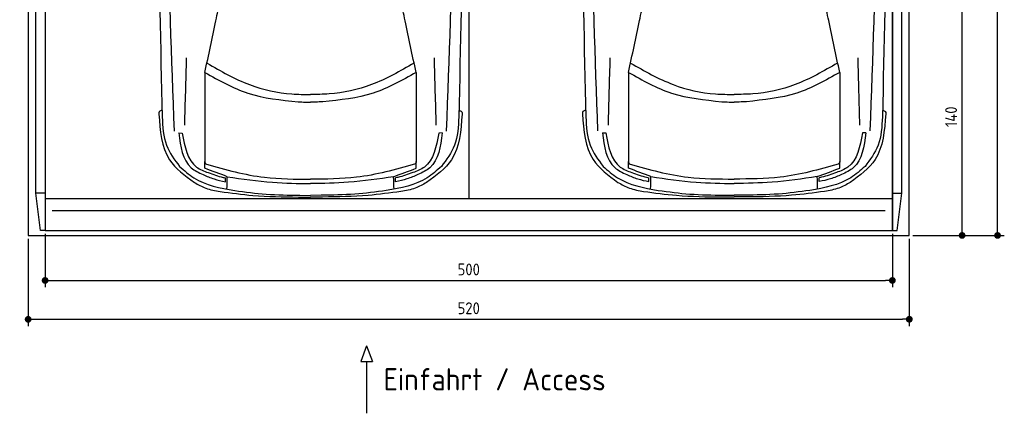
# Model space of a CAD drawing. Header units: millimetres. Extents: x -20 to 5811, y -1049 to 5673.
# Tile 1 of 4: x 0 to 5811, y -1049 to 1273. Entities that reach past the tile are written whole.
import ezdxf

# ---------------------------------------------------------------- set-up
doc = ezdxf.new("R2010")
doc.units = ezdxf.units.MM
for name, color, linetype in [('4', 3, 'Continuous'), ('5', 3, 'Continuous'), ('car', 10, 'Continuous')]:
    doc.layers.add(name, color=color, linetype=linetype)
doc.styles.get("Standard").update_dxf_attribs({"font": 'ISOCP.SHX'})
doc.dimstyles.new('GEN-ISO', dxfattribs={"dimscale": 20, "dimtxt": 3.5, "dimasz": 2, "dimexe": 2, "dimexo": 1, "dimgap": 1.5, "dimtad": 1, "dimdec": 1, "dimdsep": 46, "dimtxsty": 'STANDARD', "dimblk": 'PUNKT', "dimcen": 2, "dimclrd": 256, "dimclre": 256, "dimclrt": 2, "dimadec": 0, "dimazin": 0, "dimtp": 0.1, "dimtm": 0.1, "dimtfac": 0.71, "dimtdec": 1, "dimtmove": 2, "dimatfit": 3, "dimldrblk": 'PUNKT', "dimfxl": 1, "dimtolj": 1, "dimarcsym": 0})

# ---------------------------------------------------------------- blocks, each defined once
blk = doc.blocks.new('PUNKT')
at = {"layer": '4', "color": 0, "linetype": 'ByBlock'}
blk.add_line((-0.5, 0), (-1, 0), dxfattribs=at)
at = {"layer": '4', "color": 0, "linetype": 'ByBlock', "const_width": 0.5}
blk.add_lwpolyline([(-0.25, 0, 1), (0.25, 0, 1)], format="xyb", close=True, dxfattribs=at)
blk = doc.blocks.new('*D5')
at = {"layer": '5', "lineweight": -2}
for p, q in [((5320, 5300), (5810.6, 5300)), ((5770.6, 40), (5770.6, 5260)), ((5270, 0), (5810.6, 0))]:
    blk.add_line(p, q, dxfattribs=at)
at = {"layer": 'DEFPOINTS', "color": 0}
for p in [(5300, 5300), (5770.6, 5300), (5250, 0)]:
    blk.add_point(p, dxfattribs=at)
at = {"layer": '5', "lineweight": -2, "xscale": 40, "yscale": 40, "zscale": 40}
for p, rotation in [((5770.6, 5300), 90), ((5770.6, 0), 270)]:
    blk.add_blockref('PUNKT', p, dxfattribs=dict(at, rotation=rotation))
at = {"layer": '5', "color": 2, "insert": (5705.6, 2650), "char_height": 70, "attachment_point": 5, "rotation": 90}
blk.add_mtext('\\A1;530', dxfattribs=at)
blk = doc.blocks.new('*D6')
at = {"layer": '5', "lineweight": -2}
for p, q in [((5320, 1400), (5601.5, 1400)), ((5561.5, 40), (5561.5, 1360)), ((5270, 0), (5601.5, 0))]:
    blk.add_line(p, q, dxfattribs=at)
at = {"layer": 'DEFPOINTS', "color": 0}
for p in [(5300, 1400), (5561.5, 1400), (5250, 0)]:
    blk.add_point(p, dxfattribs=at)
at = {"layer": '5', "lineweight": -2, "xscale": 40, "yscale": 40, "zscale": 40}
for p, rotation in [((5561.5, 1400), 90), ((5561.5, 0), 270)]:
    blk.add_blockref('PUNKT', p, dxfattribs=dict(at, rotation=rotation))
at = {"layer": '5', "color": 2, "insert": (5496.5, 700), "char_height": 70, "attachment_point": 5, "rotation": 90}
blk.add_mtext('\\A1;140', dxfattribs=at)
blk = doc.blocks.new('*D7')
at = {"layer": '5', "lineweight": -2}
for p, q in [((150, 10), (150, -305.5)), ((5150, 10), (5150, -305.5)), ((190, -265.5), (5110, -265.5))]:
    blk.add_line(p, q, dxfattribs=at)
at = {"layer": 'DEFPOINTS', "color": 0}
for p in [(150, 30), (5150, 30), (5150, -265.5)]:
    blk.add_point(p, dxfattribs=at)
at = {"layer": '5', "lineweight": -2, "xscale": 40, "yscale": 40, "zscale": 40, "rotation": 180}
blk.add_blockref('PUNKT', (150, -265.5), dxfattribs=at)
at = {"layer": '5', "lineweight": -2, "xscale": 40, "yscale": 40, "zscale": 40}
blk.add_blockref('PUNKT', (5150, -265.5), dxfattribs=at)
at = {"layer": '5', "color": 2, "insert": (2650, -200.5), "char_height": 70, "attachment_point": 5}
blk.add_mtext('500', dxfattribs=at)
blk = doc.blocks.new('*D8')
at = {"layer": '5', "lineweight": -2}
for p, q in [((50, -20), (50, -534.7)), ((5250, -20), (5250, -534.7)), ((90, -494.7), (5210, -494.7))]:
    blk.add_line(p, q, dxfattribs=at)
at = {"layer": 'DEFPOINTS', "color": 0}
for p in [(50, 0), (5250, 0), (5250, -494.7)]:
    blk.add_point(p, dxfattribs=at)
at = {"layer": '5', "lineweight": -2, "xscale": 40, "yscale": 40, "zscale": 40, "rotation": 180}
blk.add_blockref('PUNKT', (50, -494.7), dxfattribs=at)
at = {"layer": '5', "lineweight": -2, "xscale": 40, "yscale": 40, "zscale": 40}
blk.add_blockref('PUNKT', (5250, -494.7), dxfattribs=at)
at = {"layer": '5', "color": 2, "insert": (2650, -429.7), "char_height": 70, "attachment_point": 5}
blk.add_mtext('520', dxfattribs=at)

msp = doc.modelspace()

# ---------------------------------------------------------------- linework, layer by layer
for p, q in [((2650, 5160), (2650, 218)), ((150, 250), (95, 250)), ((122.5, 30), (95, 250)), ((5150, 250), (5205, 250)), ((5177.5, 30), (5205, 250)), ((150, 218), (5150, 218)), ((2046.83, -651.91), (2012.33, -744.61)), ((2046.83, -651.91), (2081.34, -744.61)), ((2012.33, -744.61), (2081.34, -744.61)), ((2046.83, -744.61), (2046.83, -1049.24))]:
    msp.add_line(p, q)
msp.add_lwpolyline([(50, 5300), (50, 5200), (0, 5200), (0, 1400), (50, 1400), (50, 0), (5250, 0), (5250, 1400), (5300, 1400), (5300, 5200), (5250, 5200), (5250, 5300)], close=True)
for points in [[(95, 5210), (150, 5210), (150, 30), (122.5, 30)], [(95, 250), (95, 5210)], [(150, 30), (5150, 30), (5150, 5210)], [(150, 5210), (150, 30)], [(5205, 5210), (5150, 5210), (5150, 30), (5177.5, 30)], [(5205, 250), (5205, 5210)], [(192.02, 146.19), (1500, 146.19), (2650, 146.19), (4000, 146.19), (5107.98, 146.19)]]:
    msp.add_lwpolyline(points)
at = {"layer": 'car'}
for p, q in [((1092.91, 961.48), (1092.05, 438.09)), ((2339.4, 961.46), (2340.25, 438.07)), ((3592.88, 962), (3592.02, 438.61)), ((4839.37, 961.98), (4840.22, 438.6)), ((938.49, 604.73), (959, 604.2)), ((2493.82, 604.71), (2473.31, 604.18)), ((3438.46, 605.25), (3458.97, 604.72)), ((4993.79, 605.23), (4973.28, 604.7)), ((1213.57, 317.12), (1213.57, 339.57)), ((2218.73, 317.1), (2218.73, 339.56)), ((3713.54, 317.64), (3713.54, 340.1)), ((4718.7, 317.63), (4718.7, 340.08)), ((1654.04, 236.9), (1716.15, 236.45)), ((1778.26, 236.9), (1716.15, 236.45)), ((4154.01, 237.42), (4216.12, 236.98)), ((4278.23, 237.42), (4216.12, 236.98)), ((1644.42, 226.32), (1716.15, 226.32)), ((1787.87, 226.32), (1716.15, 226.32)), ((4144.39, 226.84), (4216.12, 226.84)), ((4287.84, 226.84), (4216.12, 226.84))]:
    msp.add_line(p, q, dxfattribs=at)
for points, knots in [([(838.29, 3385.39), (827.37, 2906.31), (810.3, 2010.75), (831.33, 1115.24), (841.11, 698.78)], [283.9698587, 283.9698587, 283.9698587, 283.9698587, 1721.3370464, 2970.9050259, 2970.9050259, 2970.9050259, 2970.9050259]), ([(912.65, 615.76), (896.78, 1046.76), (862.66, 1973.35), (877.14, 2900.3), (888.93, 3396.12)], [0, 0, 0, 0, 1293.6136458, 2781.0913078, 2781.0913078, 2781.0913078, 2781.0913078]), ([(2519.66, 615.73), (2535.54, 1046.73), (2569.68, 1973.33), (2555.23, 2900.28), (2543.45, 3396.09)], [0, 0, 0, 0, 1293.6136458, 2781.0913078, 2781.0913078, 2781.0913078, 2781.0913078]), ([(2594.09, 3385.36), (2605, 2906.28), (2622.04, 2010.73), (2600.99, 1115.22), (2591.2, 698.76)], [283.9698587, 283.9698587, 283.9698587, 283.9698587, 1721.3370464, 2970.9050259, 2970.9050259, 2970.9050259, 2970.9050259]), ([(3338.26, 3385.91), (3327.34, 2906.83), (3310.27, 2011.28), (3331.3, 1115.76), (3341.08, 699.3)], [283.9698587, 283.9698587, 283.9698587, 283.9698587, 1721.3370464, 2970.9050259, 2970.9050259, 2970.9050259, 2970.9050259]), ([(3412.62, 616.28), (3396.75, 1047.28), (3362.63, 1973.87), (3377.11, 2900.83), (3388.9, 3396.64)], [0, 0, 0, 0, 1293.6136458, 2781.0913078, 2781.0913078, 2781.0913078, 2781.0913078]), ([(5019.63, 616.26), (5035.51, 1047.26), (5069.65, 1973.85), (5055.2, 2900.8), (5043.42, 3396.62)], [0, 0, 0, 0, 1293.6136458, 2781.0913078, 2781.0913078, 2781.0913078, 2781.0913078]), ([(5094.06, 3385.88), (5104.97, 2906.81), (5122.01, 2011.25), (5100.96, 1115.74), (5091.17, 699.28)], [283.9698587, 283.9698587, 283.9698587, 283.9698587, 1721.3370464, 2970.9050259, 2970.9050259, 2970.9050259, 2970.9050259]), ([(1092.91, 961.48), (1114.87, 1063.1), (1145.55, 1205.13), (1174.82, 1347.46), (1183.15, 1387.95)], [0, 0, 0, 0, 311.9023012, 435.9160376, 435.9160376, 435.9160376, 435.9160376]), ([(2339.4, 961.46), (2317.45, 1063.08), (2286.77, 1205.11), (2257.51, 1347.44), (2249.18, 1387.93)], [0, 0, 0, 0, 311.9023012, 435.9160376, 435.9160376, 435.9160376, 435.9160376]), ([(3592.88, 962), (3614.84, 1063.62), (3645.52, 1205.65), (3674.79, 1347.98), (3683.12, 1388.47)], [0, 0, 0, 0, 311.9023012, 435.9160376, 435.9160376, 435.9160376, 435.9160376]), ([(4839.37, 961.98), (4817.42, 1063.61), (4786.74, 1205.64), (4757.48, 1347.97), (4749.15, 1388.46)], [0, 0, 0, 0, 311.9023012, 435.9160376, 435.9160376, 435.9160376, 435.9160376]), ([(1105.56, 1016.32), (1187.24, 969.57), (1343.01, 880.42), (1557.46, 832.31), (1679.34, 831.74), (1716.16, 831.57)], [0, 0, 0, 0, 281.2556803, 536.382347, 646.808065, 646.808065, 646.808065, 646.808065]), ([(2326.75, 1016.3), (2245.07, 969.56), (2089.31, 880.41), (1874.85, 832.3), (1752.97, 831.74), (1716.16, 831.57)], [0, 0, 0, 0, 281.2556803, 536.382347, 646.808065, 646.808065, 646.808065, 646.808065]), ([(3605.53, 1016.84), (3687.21, 970.1), (3842.98, 880.95), (4057.44, 832.83), (4179.31, 832.26), (4216.13, 832.09)], [0, 0, 0, 0, 281.2556803, 536.382347, 646.808065, 646.808065, 646.808065, 646.808065]), ([(4826.72, 1016.83), (4745.04, 970.08), (4589.28, 880.93), (4374.82, 832.82), (4252.94, 832.26), (4216.13, 832.09)], [0, 0, 0, 0, 281.2556803, 536.382347, 646.808065, 646.808065, 646.808065, 646.808065]), ([(1092.91, 961.48), (1175.59, 914.82), (1346.62, 818.31), (1542.21, 798.72), (1643.24, 788.6)], [0, 0, 0, 0, 281.575554, 582.4593078, 582.4593078, 582.4593078, 582.4593078]), ([(2339.4, 961.46), (2256.72, 914.8), (2085.69, 818.3), (1890.1, 798.72), (1789.07, 788.6)], [0, 0, 0, 0, 281.575554, 582.4593078, 582.4593078, 582.4593078, 582.4593078]), ([(3592.88, 962), (3675.56, 915.34), (3846.59, 818.83), (4042.18, 799.24), (4143.21, 789.12)], [0, 0, 0, 0, 281.575554, 582.4593078, 582.4593078, 582.4593078, 582.4593078]), ([(4839.37, 961.98), (4756.69, 915.33), (4585.66, 818.82), (4390.07, 799.24), (4289.04, 789.12)], [0, 0, 0, 0, 281.575554, 582.4593078, 582.4593078, 582.4593078, 582.4593078]), ([(1643.24, 788.6), (1657.47, 787.68), (1681.75, 786.1), (1706.08, 786.01), (1716.16, 785.98)], [0, 0, 0, 0, 42.7526719, 72.9754445, 72.9754445, 72.9754445, 72.9754445]), ([(1789.07, 788.6), (1774.84, 787.67), (1750.56, 786.1), (1726.23, 786.01), (1716.16, 785.98)], [0, 0, 0, 0, 42.7526719, 72.9754445, 72.9754445, 72.9754445, 72.9754445]), ([(4143.21, 789.12), (4157.44, 788.2), (4181.72, 786.62), (4206.05, 786.54), (4216.13, 786.5)], [0, 0, 0, 0, 42.7526719, 72.9754445, 72.9754445, 72.9754445, 72.9754445]), ([(4289.04, 789.12), (4274.81, 788.2), (4250.53, 786.62), (4226.2, 786.54), (4216.13, 786.5)], [0, 0, 0, 0, 42.7526719, 72.9754445, 72.9754445, 72.9754445, 72.9754445]), ([(840.18, 737.17), (833.6, 735.76), (821.7, 733.2), (821.36, 721.36), (821.21, 716.07)], [0, 0, 0, 0, 17.6855738, 31.9747259, 31.9747259, 31.9747259, 31.9747259]), ([(821.21, 716.07), (828.7, 618.34), (841.55, 450.54), (974.94, 353.29), (1030.64, 312.68)], [0, 0, 0, 0, 276.6193928, 474.9249952, 474.9249952, 474.9249952, 474.9249952]), ([(841.11, 698.78), (844.02, 640.98), (849.46, 533.21), (913.67, 447.02), (943.45, 407.06)], [0, 0, 0, 0, 169.1446437, 315.395211, 315.395211, 315.395211, 315.395211]), ([(2611.1, 716.05), (2603.61, 618.31), (2590.75, 450.51), (2457.36, 353.27), (2401.66, 312.66)], [0, 0, 0, 0, 276.6193928, 474.9249952, 474.9249952, 474.9249952, 474.9249952]), ([(2591.2, 698.76), (2588.28, 640.96), (2582.84, 533.18), (2518.63, 447), (2488.85, 407.04)], [0, 0, 0, 0, 169.1446437, 315.395211, 315.395211, 315.395211, 315.395211]), ([(2592.13, 737.15), (2598.71, 735.73), (2610.61, 733.18), (2610.95, 721.34), (2611.1, 716.05)], [0, 0, 0, 0, 17.6855738, 31.9747259, 31.9747259, 31.9747259, 31.9747259]), ([(3340.15, 737.69), (3333.57, 736.28), (3321.67, 733.73), (3321.33, 721.88), (3321.18, 716.59)], [0, 0, 0, 0, 17.6855738, 31.9747259, 31.9747259, 31.9747259, 31.9747259]), ([(3321.18, 716.59), (3328.67, 618.86), (3341.52, 451.06), (3474.91, 353.81), (3530.61, 313.21)], [0, 0, 0, 0, 276.6193928, 474.9249952, 474.9249952, 474.9249952, 474.9249952]), ([(3341.08, 699.3), (3343.99, 641.51), (3349.43, 533.73), (3413.64, 447.55), (3443.42, 407.58)], [0, 0, 0, 0, 169.1446437, 315.395211, 315.395211, 315.395211, 315.395211]), ([(5111.07, 716.57), (5103.58, 618.83), (5090.72, 451.04), (4957.33, 353.79), (4901.63, 313.19)], [0, 0, 0, 0, 276.6193928, 474.9249952, 474.9249952, 474.9249952, 474.9249952]), ([(5091.17, 699.28), (5088.25, 641.48), (5082.81, 533.71), (5018.6, 447.52), (4988.82, 407.56)], [0, 0, 0, 0, 169.1446437, 315.395211, 315.395211, 315.395211, 315.395211]), ([(5092.1, 737.67), (5098.68, 736.25), (5110.58, 733.7), (5110.92, 721.86), (5111.07, 716.57)], [0, 0, 0, 0, 17.6855738, 31.9747259, 31.9747259, 31.9747259, 31.9747259]), ([(938.49, 604.73), (949.04, 524.7), (963.54, 414.8), (1056.95, 370.56), (1082.34, 358.54)], [0, 0, 0, 0, 218.0440249, 299.4054584, 299.4054584, 299.4054584, 299.4054584]), ([(959, 604.2), (973.62, 523.96), (993.29, 415.99), (1088.08, 379.8), (1112.42, 370.51)], [0, 0, 0, 0, 218.4397328, 293.9209562, 293.9209562, 293.9209562, 293.9209562]), ([(2473.31, 604.18), (2458.68, 523.94), (2439.01, 415.97), (2344.22, 379.79), (2319.88, 370.49)], [0, 0, 0, 0, 218.4397328, 293.9209562, 293.9209562, 293.9209562, 293.9209562]), ([(2493.82, 604.71), (2483.26, 524.68), (2468.76, 414.78), (2375.35, 370.55), (2349.96, 358.53)], [0, 0, 0, 0, 218.0440249, 299.4054584, 299.4054584, 299.4054584, 299.4054584]), ([(3438.46, 605.25), (3449.01, 525.22), (3463.51, 415.33), (3556.92, 371.09), (3582.31, 359.07)], [0, 0, 0, 0, 218.0440249, 299.4054584, 299.4054584, 299.4054584, 299.4054584]), ([(3458.97, 604.72), (3473.59, 524.48), (3493.26, 416.51), (3588.05, 380.33), (3612.39, 371.03)], [0, 0, 0, 0, 218.4397328, 293.9209562, 293.9209562, 293.9209562, 293.9209562]), ([(4973.28, 604.7), (4958.65, 524.46), (4938.98, 416.49), (4844.19, 380.31), (4819.85, 371.02)], [0, 0, 0, 0, 218.4397328, 293.9209562, 293.9209562, 293.9209562, 293.9209562]), ([(4993.79, 605.23), (4983.23, 525.2), (4968.73, 415.3), (4875.32, 371.07), (4849.93, 359.05)], [0, 0, 0, 0, 218.0440249, 299.4054584, 299.4054584, 299.4054584, 299.4054584]), ([(943.45, 407.06), (970.62, 382.93), (1061.46, 302.28), (1183.36, 280.3), (1268.79, 264.89)], [0, 0, 0, 0, 107.7841305, 360.2185818, 360.2185818, 360.2185818, 360.2185818]), ([(1092.05, 438.09), (1092.28, 434.14), (1092.73, 426.37), (1099.06, 421.87), (1102.17, 419.65)], [0, 0, 0, 0, 11.2191559, 22.0826584, 22.0826584, 22.0826584, 22.0826584]), ([(1102.17, 419.65), (1215.38, 388.22), (1416.55, 332.38), (1625, 332.38), (1716.15, 332.38)], [0, 0, 0, 0, 350.4108358, 622.6640922, 622.6640922, 622.6640922, 622.6640922]), ([(2330.13, 419.63), (2216.92, 388.21), (2015.75, 332.38), (1807.29, 332.38), (1716.15, 332.38)], [0, 0, 0, 0, 350.4108358, 622.6640922, 622.6640922, 622.6640922, 622.6640922]), ([(2488.85, 407.04), (2461.68, 382.91), (2370.84, 302.26), (2248.94, 280.28), (2163.51, 264.88)], [0, 0, 0, 0, 107.7841305, 360.2185818, 360.2185818, 360.2185818, 360.2185818]), ([(2340.25, 438.07), (2340.02, 434.13), (2339.57, 426.36), (2333.24, 421.85), (2330.13, 419.63)], [0, 0, 0, 0, 11.2191559, 22.0826584, 22.0826584, 22.0826584, 22.0826584]), ([(3443.42, 407.58), (3470.59, 383.45), (3561.43, 302.81), (3683.33, 280.82), (3768.76, 265.41)], [0, 0, 0, 0, 107.7841305, 360.2185818, 360.2185818, 360.2185818, 360.2185818]), ([(3592.02, 438.61), (3592.25, 434.67), (3592.7, 426.9), (3599.03, 422.39), (3602.14, 420.17)], [0, 0, 0, 0, 11.2191559, 22.0826584, 22.0826584, 22.0826584, 22.0826584]), ([(3602.14, 420.17), (3715.35, 388.75), (3916.52, 332.91), (4124.97, 332.9), (4216.12, 332.9)], [0, 0, 0, 0, 350.4108358, 622.6640922, 622.6640922, 622.6640922, 622.6640922]), ([(4830.1, 420.15), (4716.89, 388.73), (4515.72, 332.9), (4307.26, 332.9), (4216.12, 332.9)], [0, 0, 0, 0, 350.4108358, 622.6640922, 622.6640922, 622.6640922, 622.6640922]), ([(4988.82, 407.56), (4961.65, 383.43), (4870.81, 302.79), (4748.91, 280.8), (4663.48, 265.4)], [0, 0, 0, 0, 107.7841305, 360.2185818, 360.2185818, 360.2185818, 360.2185818]), ([(4840.22, 438.6), (4839.99, 434.65), (4839.54, 426.88), (4833.21, 422.37), (4830.1, 420.15)], [0, 0, 0, 0, 11.2191559, 22.0826584, 22.0826584, 22.0826584, 22.0826584]), ([(1082.34, 358.54), (1103.69, 349.5), (1146.12, 331.53), (1191.18, 321.9), (1213.57, 317.12)], [0, 0, 0, 0, 69.377531, 137.8923851, 137.8923851, 137.8923851, 137.8923851]), ([(1112.42, 370.51), (1141.27, 359.94), (1174.58, 347.74), (1209.22, 340.49), (1213.86, 339.51)], [0, 0, 0, 0, 91.8951121, 106.1269216, 106.1269216, 106.1269216, 106.1269216]), ([(2319.88, 370.49), (2291.03, 359.93), (2257.72, 347.72), (2223.08, 340.47), (2218.44, 339.5)], [0, 0, 0, 0, 91.8951121, 106.1269216, 106.1269216, 106.1269216, 106.1269216]), ([(2349.96, 358.53), (2328.61, 349.48), (2286.18, 331.51), (2241.12, 321.88), (2218.73, 317.1)], [0, 0, 0, 0, 69.377531, 137.8923851, 137.8923851, 137.8923851, 137.8923851]), ([(3582.31, 359.07), (3603.66, 350.02), (3646.09, 332.05), (3691.15, 322.42), (3713.54, 317.64)], [0, 0, 0, 0, 69.377531, 137.8923851, 137.8923851, 137.8923851, 137.8923851]), ([(3612.39, 371.03), (3641.24, 360.47), (3674.55, 348.26), (3709.19, 341.01), (3713.83, 340.04)], [0, 0, 0, 0, 91.8951121, 106.1269216, 106.1269216, 106.1269216, 106.1269216]), ([(4819.85, 371.02), (4791, 360.45), (4757.69, 348.24), (4723.05, 340.99), (4718.41, 340.02)], [0, 0, 0, 0, 91.8951121, 106.1269216, 106.1269216, 106.1269216, 106.1269216]), ([(4849.93, 359.05), (4828.58, 350), (4786.15, 332.03), (4741.09, 322.41), (4718.7, 317.63)], [0, 0, 0, 0, 69.377531, 137.8923851, 137.8923851, 137.8923851, 137.8923851]), ([(1030.64, 312.68), (1052.59, 300.21), (1099.87, 273.35), (1153.57, 264.32), (1182.32, 259.48)], [0, 0, 0, 0, 75.1751048, 161.8549901, 161.8549901, 161.8549901, 161.8549901]), ([(1225.36, 346.54), (1314.18, 333.25), (1476.93, 308.9), (1641.43, 306.94), (1716.15, 306.06)], [0, 0, 0, 0, 269.0483183, 492.9614238, 492.9614238, 492.9614238, 492.9614238]), ([(2206.94, 346.52), (2118.11, 333.24), (1955.37, 308.89), (1790.87, 306.94), (1716.15, 306.06)], [0, 0, 0, 0, 269.0483183, 492.9614238, 492.9614238, 492.9614238, 492.9614238]), ([(2401.66, 312.66), (2379.7, 300.19), (2332.43, 273.33), (2278.73, 264.3), (2249.97, 259.47)], [0, 0, 0, 0, 75.1751048, 161.8549901, 161.8549901, 161.8549901, 161.8549901]), ([(3530.61, 313.21), (3552.56, 300.73), (3599.84, 273.87), (3653.54, 264.84), (3682.29, 260)], [0, 0, 0, 0, 75.1751048, 161.8549901, 161.8549901, 161.8549901, 161.8549901]), ([(3725.33, 347.06), (3814.16, 333.77), (3976.9, 309.42), (4141.4, 307.47), (4216.12, 306.58)], [0, 0, 0, 0, 269.0483183, 492.9614238, 492.9614238, 492.9614238, 492.9614238]), ([(4706.91, 347.05), (4618.08, 333.76), (4455.34, 309.41), (4290.84, 307.47), (4216.12, 306.58)], [0, 0, 0, 0, 269.0483183, 492.9614238, 492.9614238, 492.9614238, 492.9614238]), ([(4901.63, 313.19), (4879.67, 300.71), (4832.4, 273.86), (4778.7, 264.82), (4749.94, 259.99)], [0, 0, 0, 0, 75.1751048, 161.8549901, 161.8549901, 161.8549901, 161.8549901]), ([(1182.32, 259.48), (1246.98, 250.65), (1400.24, 229.72), (1554.97, 227.57), (1644.42, 226.32)], [0, 0, 0, 0, 195.6036309, 463.6607574, 463.6607574, 463.6607574, 463.6607574]), ([(1268.79, 264.89), (1330.73, 256.64), (1458.58, 239.63), (1587.55, 237.83), (1654.04, 236.9)], [0, 0, 0, 0, 187.2779954, 386.5628783, 386.5628783, 386.5628783, 386.5628783]), ([(2163.51, 264.88), (2101.57, 256.63), (1973.72, 239.62), (1844.75, 237.82), (1778.26, 236.9)], [0, 0, 0, 0, 187.2779954, 386.5628783, 386.5628783, 386.5628783, 386.5628783]), ([(2249.97, 259.47), (2185.32, 250.64), (2032.05, 229.71), (1877.33, 227.56), (1787.87, 226.32)], [0, 0, 0, 0, 195.6036309, 463.6607574, 463.6607574, 463.6607574, 463.6607574]), ([(3682.29, 260), (3746.95, 251.17), (3900.21, 230.24), (4054.94, 228.09), (4144.39, 226.84)], [0, 0, 0, 0, 195.6036309, 463.6607574, 463.6607574, 463.6607574, 463.6607574]), ([(3768.76, 265.41), (3830.7, 257.17), (3958.55, 240.15), (4087.52, 238.35), (4154.01, 237.42)], [0, 0, 0, 0, 187.2779954, 386.5628783, 386.5628783, 386.5628783, 386.5628783]), ([(4663.48, 265.4), (4601.54, 257.16), (4473.69, 240.14), (4344.72, 238.35), (4278.23, 237.42)], [0, 0, 0, 0, 187.2779954, 386.5628783, 386.5628783, 386.5628783, 386.5628783]), ([(4749.94, 259.99), (4685.29, 251.16), (4532.02, 230.23), (4377.3, 228.08), (4287.84, 226.84)], [0, 0, 0, 0, 195.6036309, 463.6607574, 463.6607574, 463.6607574, 463.6607574])]:
    msp.add_open_spline(points, degree=3, knots=knots, dxfattribs=at)
for points in [[(974, 649.93), (977.68, 782.61), (981.37, 915.28), (985.06, 1047.96)], [(2458.31, 649.91), (2454.63, 782.58), (2450.94, 915.26), (2447.26, 1047.94)], [(3473.97, 650.45), (3477.65, 783.13), (3481.34, 915.8), (3485.03, 1048.48)], [(4958.28, 650.43), (4954.6, 783.11), (4950.91, 915.78), (4947.23, 1048.46)], [(1093.18, 396.15), (1092.86, 409.22), (1092.55, 422.29), (1092.23, 435.37)], [(2339.12, 396.13), (2339.44, 409.2), (2339.75, 422.28), (2340.07, 435.35)], [(3593.15, 396.67), (3592.83, 409.74), (3592.52, 422.82), (3592.2, 435.89)], [(4839.09, 396.66), (4839.41, 409.73), (4839.72, 422.8), (4840.04, 435.87)], [(1225.36, 346.54), (1181.3, 363.08), (1137.24, 379.61), (1093.18, 396.15)], [(2206.94, 346.52), (2251, 363.06), (2295.06, 379.6), (2339.12, 396.13)], [(3725.33, 347.06), (3681.27, 363.6), (3637.21, 380.14), (3593.15, 396.67)], [(4706.91, 347.05), (4750.97, 363.58), (4795.03, 380.12), (4839.09, 396.66)], [(1223.35, 273.26), (1224.02, 297.69), (1224.69, 322.11), (1225.36, 346.54)], [(2208.94, 273.25), (2208.27, 297.67), (2207.61, 322.1), (2206.94, 346.52)], [(3723.32, 273.78), (3723.99, 298.21), (3724.66, 322.63), (3725.33, 347.06)], [(4708.91, 273.77), (4708.24, 298.2), (4707.58, 322.62), (4706.91, 347.05)]]:
    msp.add_open_spline(points, degree=3, dxfattribs=at)

# ---------------------------------------------------------------- texts
msp.add_text('Einfahrt / Access', height=131.25).set_placement((2147.25, -914.18))

# ---------------------------------------------------------------- dimensions: what is measured, and where the dimension line sits
at = {"layer": '5'}
for base, p2, picture, middle in [((5770.6, 5300), (5300, 5300), '*D5', (5705.6, 2650)), ((5561.5, 1400), (5300, 1400), '*D6', (5496.5, 700))]:
    dim = msp.add_linear_dim(base=base, p1=(5250, 0), p2=p2, angle=270, dimstyle='GEN-ISO', override={"dimlfac": 0.1}, dxfattribs=at)
    dim.commit()
    dim.dimension.update_dxf_attribs({"geometry": picture, "text_midpoint": middle})
for base, p1, p2, picture, middle in [((5250, -494.67), (50, 0), (5250, 0), '*D8', (2650, -429.66)), ((5150, -265.52), (150, 30), (5150, 30), '*D7', (2650, -200.52))]:
    dim = msp.add_linear_dim(base=base, p1=p1, p2=p2, dimstyle='GEN-ISO', override={"dimlfac": 0.1, "dimtolj": 0}, dxfattribs=at)
    dim.commit()
    dim.dimension.update_dxf_attribs({"geometry": picture, "text_midpoint": middle})

doc.saveas('drawing.dxf')
